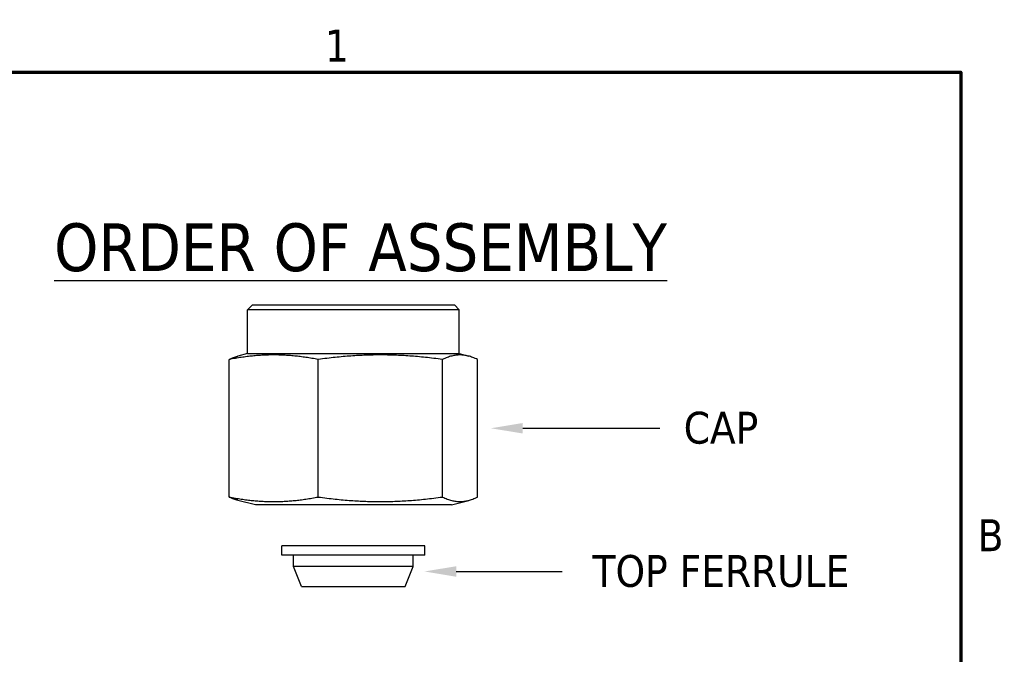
# Model space of a CAD drawing. Header units: inches. Extents: x 0.2 to 10.9, y 0.3 to 8.6.
# Tile 17 of 17: x 7.1 to 10.8, y 6.1 to 8.5. Entities that reach past the tile are written whole.
import ezdxf
from ezdxf import colors
from ezdxf.entities.mleader import LeaderData, LeaderLine
from ezdxf.math import Vec2, Vec3

# ---------------------------------------------------------------- set-up
doc = ezdxf.new("R2010")
doc.units = ezdxf.units.IN
doc.header["$MEASUREMENT"] = 0
doc.layers.add('Border (ANSI)', color=7, linetype='Continuous', lineweight=70)
doc.layers.add('Geometry', color=255, linetype='Continuous', lineweight=25)
doc.layers.add('Dimensions', color=18, linetype='Continuous')
doc.styles.add('Note Text (ANSI)', font='tahoma.ttf')
doc.styles.get("Standard").update_dxf_attribs({"font": 'tahoma.ttf'})

# ---------------------------------------------------------------- blocks, each defined once
blk = doc.blocks.new('new block')
at = {"layer": 'Border (ANSI)', "flags": 128}
blk.add_lwpolyline([(0, 0), (0, 7.74), (10.24, 7.74), (10.24, 0), (0, 0)], dxfattribs=at)
at = {"layer": 'Border (ANSI)', "char_height": 0.12, "attachment_point": 7, "style": 'Note Text (ANSI)'}
for s, insert in [('1', (7.8429, 7.78)), ('B', (10.3034, 5.935))]:
    blk.add_mtext(s, dxfattribs=dict(at, insert=insert))

msp = doc.modelspace()

# ---------------------------------------------------------------- linework, layer by layer
at = {"layer": 'Geometry'}
for p, q in [((7.9791, 7.4518), (7.9604, 7.4331)), ((8.7591, 7.4331), (7.9604, 7.4331)), ((7.9604, 7.268), (7.9604, 7.4331)), ((7.9791, 7.4518), (8.7404, 7.4518)), ((8.7404, 7.4518), (8.7591, 7.4331)), ((8.7591, 7.268), (8.7591, 7.4331)), ((7.8914, 6.7278), (7.8914, 7.2458)), ((7.9604, 7.268), (7.9249, 7.2586)), ((7.9604, 7.268), (8.7591, 7.268)), ((8.2272, 6.7278), (8.2272, 7.2458)), ((8.6956, 6.7278), (8.6956, 7.2458)), ((8.7591, 7.268), (8.7946, 7.2586)), ((8.8281, 6.7278), (8.8281, 7.2458)), ((7.9904, 6.6977), (7.9249, 6.7151)), ((8.7291, 6.6977), (7.9904, 6.6977)), ((8.7291, 6.6977), (8.7946, 6.7151)), ((8.6298, 6.5443), (8.0898, 6.5443)), ((8.0898, 6.5091), (8.0898, 6.5443)), ((8.6298, 6.5091), (8.6298, 6.5443)), ((8.6298, 6.5091), (8.0898, 6.5091)), ((8.1348, 6.4656), (8.1348, 6.5091)), ((8.5848, 6.4656), (8.5848, 6.5091)), ((8.5848, 6.4656), (8.1348, 6.4656)), ((8.1648, 6.3906), (8.1348, 6.4656)), ((8.5548, 6.3906), (8.5848, 6.4656)), ((8.1648, 6.3906), (8.5548, 6.3906))]:
    msp.add_line(p, q, dxfattribs=at)
for points, weights in [([(8.2272, 7.2458), (8.0593, 7.2779), (7.8914, 7.2458)], [1.01053138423, 1.16686113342, 1.01053138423]), ([(7.8914, 7.2458), (7.9091, 7.2544), (7.9249, 7.2586)], [1.01053138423, 1.04788283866, 1.06738572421]), ([(8.6956, 7.2458), (8.4614, 7.2779), (8.2272, 7.2458)], [1.01053138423, 1.16686113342, 1.01053138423]), ([(8.8281, 7.2458), (8.7618, 7.2779), (8.6956, 7.2458)], [1.01053138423, 1.16686113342, 1.01053138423]), ([(7.8914, 6.7278), (8.0593, 6.6958), (8.2272, 6.7278)], [1.01053138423, 1.16686113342, 1.01053138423]), ([(7.9249, 6.7151), (7.9091, 6.7193), (7.8914, 6.7278)], [1.06738572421, 1.04788283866, 1.01053138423]), ([(8.2272, 6.7278), (8.4614, 6.6958), (8.6956, 6.7278)], [1.01053138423, 1.16686113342, 1.01053138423]), ([(8.6956, 6.7278), (8.7618, 6.6958), (8.8281, 6.7278)], [1.01053138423, 1.16686113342, 1.01053138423])]:
    msp.add_rational_spline(points, weights, degree=2, dxfattribs=at)

# ---------------------------------------------------------------- block references
at = {"layer": 'Dimensions'}
msp.add_blockref('new block', (0.4096, 0.5887), dxfattribs=at)

# ---------------------------------------------------------------- texts
at = {"layer": 'Dimensions', "insert": (8.3869, 7.6672), "char_height": 0.18, "width": 4.354892, "attachment_point": 5, "style": 'Note Text (ANSI)'}
msp.add_mtext('{\\LORDER OF ASSEMBLY}', dxfattribs=at)

# ---------------------------------------------------------------- leaders
at = {"layer": 'Dimensions'}
ml = msp.add_multileader_mtext('Standard', dxfattribs=at)
ml.set_content('CAP', color=256)
ml.set_leader_properties()
ml.build(insert=Vec2(0, 0))
ml.multileader.update_dxf_attribs({"text_left_attachment_type": 2, "text_right_attachment_type": 2, "dogleg_length": 0.36, "arrow_head_size": 0.12})
ctx = ml.context
ctx.base_point, ctx.char_height, ctx.arrow_head_size, ctx.landing_gap_size, ctx.plane_origin = Vec3(9.515, 6.9868), 0.12, 0.12, 0.09, Vec3(8.7281, 6.9868)
ctx.left_attachment, ctx.right_attachment, ctx.text_align_type = 2, 2, 1
notes = []
notes.append((ctx, [(0, (1, 1, 0), (9.155, 6.9868), (1, 0), 0.36, [(0, [(8.8781, 6.9868)], 0, [])])]))
ctx.mtext.insert, ctx.mtext.alignment, ctx.mtext.flow_direction = Vec3(9.7454, 7.049), 2, 5
ml = msp.add_multileader_mtext('Standard', dxfattribs=at)
ml.set_content('TOP FERRULE', color=256)
ml.set_leader_properties()
ml.build(insert=Vec2(0, 0))
ml.multileader.update_dxf_attribs({"text_left_attachment_type": 2, "text_right_attachment_type": 2, "dogleg_length": 0.36, "arrow_head_size": 0.12})
ctx = ml.context
ctx.base_point, ctx.char_height, ctx.arrow_head_size, ctx.landing_gap_size, ctx.plane_origin = Vec3(9.147, 6.4468), 0.12, 0.12, 0.09, Vec3(8.4869, 6.4468)
ctx.left_attachment, ctx.right_attachment, ctx.text_align_type = 2, 2, 1
notes.append((ctx, [(0, (1, 1, 0), (9.0773, 6.4468), (1, 0), 0.0696, [(0, [(8.6274, 6.4472)], 0, [])])]))
ctx.mtext.insert, ctx.mtext.alignment, ctx.mtext.flow_direction = Vec3(9.7454, 6.5093), 2, 5
for ctx, leaders in notes:
    for number, flags, end, landing, length, lines in leaders:
        leader = LeaderData()
        leader.index, (leader.has_last_leader_line, leader.has_dogleg_vector, leader.attachment_direction) = number, flags
        leader.last_leader_point, leader.dogleg_vector, leader.dogleg_length = Vec3(end), Vec3(landing), length
        for number, points, colour, breaks in lines:
            line = LeaderLine()
            line.index, line.vertices, line.color, line.breaks = number, Vec3.list(points), colors.encode_raw_color(colour), breaks
            leader.lines.append(line)
        ctx.leaders.append(leader)

doc.saveas('drawing.dxf')
